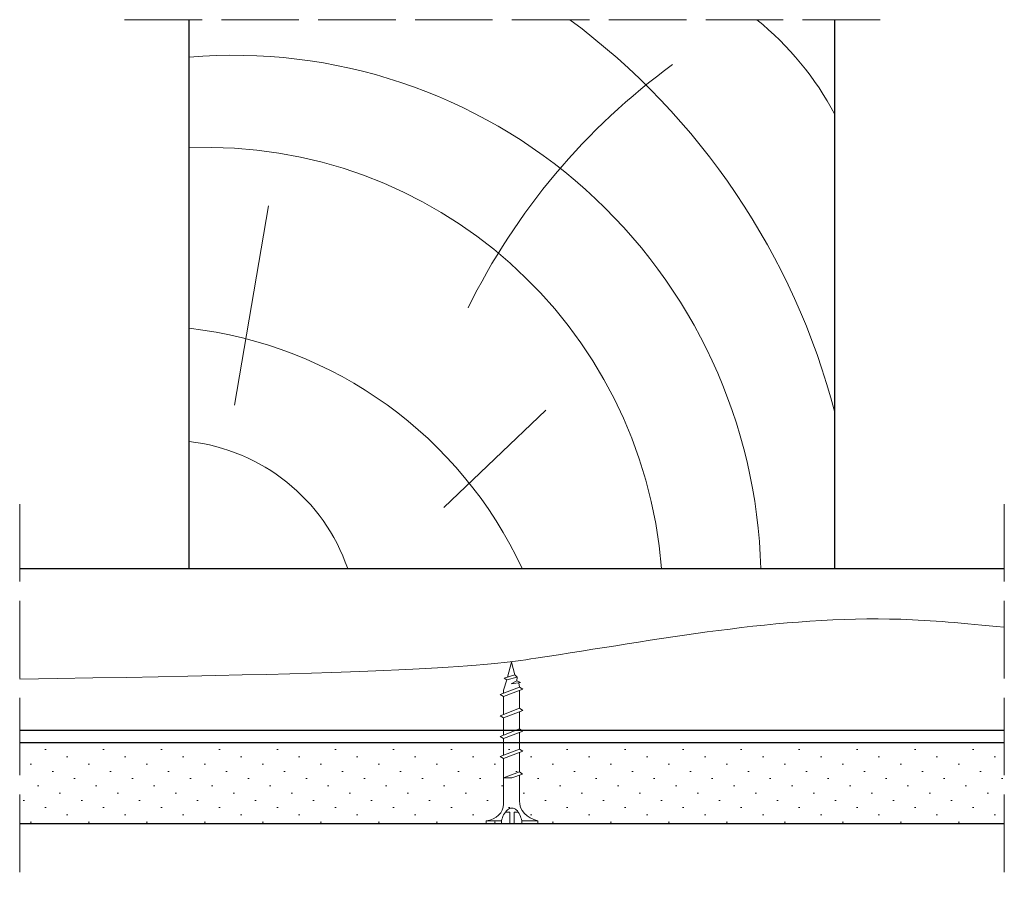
# Model space of a CAD drawing. Header units: millimetres. Extents: x 43 to 2739, y 671 to 1866.
# Tile 4 of 8: x 1088 to 1240, y 1732 to 1866. Entities that reach past the tile are written whole.
import ezdxf

# ---------------------------------------------------------------- set-up
doc = ezdxf.new("R2010")
doc.units = ezdxf.units.MM
doc.linetypes.add('ACAD_ISO02W100', pattern=[15, 12, -3])
for name, color, linetype, lineweight in [('_RIGIPS AKCESORIA', 7, 'Continuous', 18), ('_RIGIPS G-K', 7, 'Continuous', 25), ('KRESKOWANIE', 7, 'Continuous', 9), ('PRZERYWANA', 7, 'ACAD_ISO02W100', 9)]:
    doc.layers.add(name, color=color, linetype=linetype, lineweight=lineweight)

# ---------------------------------------------------------------- blocks, each defined once
blk = doc.blocks.new('drew kres')
at = {"layer": 'KRESKOWANIE'}
for p, q in [((2017.14, 418.87), (2001.31, 403.8)), ((2049.56, 403.04), (2044.28, 372.15))]:
    blk.add_line(p, q, dxfattribs=at)
for centre, radius, start, end in [((2049.6, 430.44), 81.58, 181.4719, 274.904), ((2053.93, 433.85), 70.73, 184.4672, 272.1435), ((2063.95, 455.7), 64.99, 204.8961, 263.4825), ((2059.82, 437.89), 29.39, 198.9536, 263.6559), ((2063.5, 432.03), 110.49, 194.5935, 233.3849), ((1921.56, 433.01), 102.26, 306.0245, 333.8719), ((1998.29, 380.05), 47.17, 207.8359, 231.0916)]:
    blk.add_arc(centre, radius, start, end, dxfattribs=at)
blk = doc.blocks.new('TD 25')
at = {"layer": '_RIGIPS AKCESORIA'}
for p, q in [((18.38, 90.87), (18.38, 98.87)), ((18.38, 98.87), (18.84, 98.87)), ((18.84, 98.87), (18.84, 96.49)), ((18.84, 96.49), (18.38, 96.49)), ((21.4, 96.17), (28.48, 96.17)), ((25.5, 96.17), (25.5, 94.89)), ((26.41, 93.72), (25.5, 96.17)), ((28.48, 96.17), (28.79, 96.71)), ((29.61, 93.21), (28.48, 96.17)), ((28.79, 96.71), (29.94, 93.72)), ((29, 96.17), (31.59, 96.17)), ((31.59, 96.17), (31.9, 96.71)), ((32.72, 93.21), (31.59, 96.17)), ((31.9, 96.71), (33.05, 93.72)), ((32.11, 96.17), (34.8, 96.17)), ((34.8, 96.17), (35.11, 96.71)), ((35.93, 93.21), (34.8, 96.17)), ((35.11, 96.71), (36.26, 93.72)), ((35.32, 96.17), (38.06, 96.17)), ((38.06, 96.17), (38.38, 96.71)), ((39.2, 93.21), (38.06, 96.17)), ((38.38, 96.71), (39.52, 93.72)), ((38.58, 96.17), (39.08, 96.17)), ((39.08, 96.17), (40.66, 95.69)), ((40.66, 95.69), (40.94, 96.08)), ((40.94, 96.08), (41.41, 94.41)), ((18.38, 95.2), (20.15, 95.2)), ((20.15, 95.2), (20.15, 95.91)), ((25.5, 94.89), (26.03, 93.24)), ((40.23, 93.53), (40.05, 94.99)), ((40.05, 94.99), (40.52, 94.11)), ((41.08, 94.06), (40.66, 95.69)), ((41.09, 95.55), (43.38, 94.95)), ((43.38, 94.95), (41.41, 94.41)), ((18.38, 94.54), (20.15, 94.54)), ((18.84, 93.34), (18.38, 93.34)), ((18.84, 90.87), (18.84, 93.34)), ((20.15, 94.54), (20.15, 93.88)), ((25.87, 93.72), (21.92, 93.72)), ((26.03, 93.24), (26.41, 93.72)), ((29.42, 93.72), (26.41, 93.72)), ((29.94, 93.72), (29.61, 93.21)), ((32.53, 93.72), (29.94, 93.72)), ((33.05, 93.72), (32.72, 93.21)), ((35.74, 93.72), (33.05, 93.72)), ((36.26, 93.72), (35.93, 93.21)), ((39, 93.72), (36.26, 93.72)), ((39.52, 93.72), (39.2, 93.21)), ((39.52, 93.72), (40.19, 93.83)), ((40.52, 94.11), (40.23, 93.53)), ((41.08, 94.06), (40.52, 94.11)), ((41.41, 94.41), (41.08, 94.06)), ((18.38, 90.87), (18.84, 90.87))]:
    blk.add_line(p, q, dxfattribs=at)
for centre, major_axis, ratio, start_param, end_param in [((21.47, 99.37), (0.17, 3.2), 0.826134, 1.773653, 3.180586), ((18.34, 92.6), (0, 3.93), 0.848176, -0.720942, -0.151112), ((20.04, 94.88), (0, 0.895), 0.848176, -1.552777, -0.720942), ((20.04, 94.88), (0, 0.895), 0.848176, 3.862535, 4.730408), ((21.75, 90.14), (0.28, 3.57), 0.832181, 0.035984, 1.430787), ((15.65, 107.61), (0, 14.76), 0.848176, 3.399396, 3.475072), ((18.97, 96.32), (0, 2.81), 0.848176, 3.475072, 3.862535)]:
    blk.add_ellipse(centre, major_axis=major_axis, ratio=ratio, start_param=start_param, end_param=end_param, dxfattribs=at)

msp = doc.modelspace()

# ---------------------------------------------------------------- hatches: boundary and pattern name
at = {"layer": 'KRESKOWANIE'}
h = msp.add_hatch(dxfattribs=at)
h.set_pattern_fill('DOTS', color=256, scale=2, angle=225, style=0)
h.set_pattern_definition([(225, (1044.7095, -2e-13), (1.122532, -3.367596), [0, -3.175])])
h.paths.add_polyline_path([(1240.356, 1754.42), (1087.872, 1754.42), (1087.872, 1741.92), (1240.356, 1741.92)])

# ---------------------------------------------------------------- linework, layer by layer
for p, q in [((1114.114, 1781.42), (1114.114, 1866.42)), ((1214.114, 1781.42), (1214.114, 1866.42)), ((1087.872, 1781.42), (1240.356, 1781.42)), ((1087.872, 1756.42), (1240.356, 1756.42)), ((1087.872, 1756.42), (1240.356, 1756.42))]:
    msp.add_line(p, q)
at = {"layer": '_RIGIPS G-K'}
for p, q in [((1240.356, 1754.42), (1087.872, 1754.42)), ((1240.356, 1741.92), (1087.872, 1741.92))]:
    msp.add_line(p, q, dxfattribs=at)
at = {"layer": 'KRESKOWANIE'}
msp.add_open_spline([(1240.356, 1772.35), (1233.824, 1772.991), (1210.399, 1775.118), (1178.558, 1768.776), (1151.706, 1765.279), (1087.872, 1764.303)], degree=3, knots=[44.7640655, 44.7640655, 44.7640655, 44.7640655, 59.1467446, 116.0161227, 140.3251277, 140.3251277, 140.3251277, 140.3251277], dxfattribs=at)
at = {"layer": 'PRZERYWANA'}
for p, q in [((1104.114, 1866.42), (1224.114, 1866.42)), ((1087.872, 1791.42), (1087.872, 1731.92)), ((1240.356, 1791.42), (1240.356, 1731.92))]:
    msp.add_line(p, q, dxfattribs=at)

# ---------------------------------------------------------------- block references
at = {"rotation": 90}
msp.add_blockref('TD 25', (1258.983, 1723.54), dxfattribs=at)
at = {"layer": 'KRESKOWANIE', "rotation": 180}
msp.add_blockref('drew kres', (3170.689, 2209.764), dxfattribs=at)

doc.saveas('drawing.dxf')
